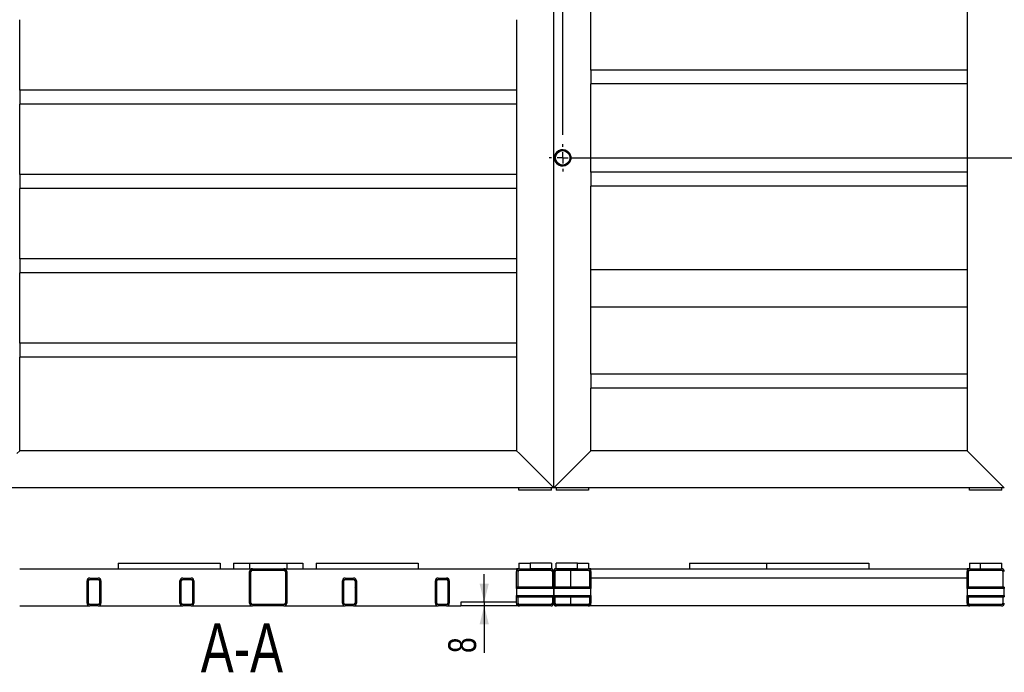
# Model space of a CAD drawing. Header units: millimetres. Extents: x 5 to 589, y 5 to 415.
# Tile 17 of 21: x 200 to 306, y 227 to 297. Entities that reach past the tile are written whole.
import ezdxf

# ---------------------------------------------------------------- set-up
doc = ezdxf.new("R2010")
doc.units = ezdxf.units.MM
doc.linetypes.add('CENTERX2', pattern=[20.32, 12.7, -2.54, 2.54, -2.54])
for name, color, linetype in [('COTES', 1, 'Continuous'), ('NOTES', 6, 'Continuous'), ('TRAIT-FINS', 9, 'Continuous'), ('TRAIT-MIXTES', 3, 'CENTERX2')]:
    doc.layers.add(name, color=color, linetype=linetype)
doc.layers.add('TRAIT-FORT', color=4, linetype='Continuous', lineweight=25)
doc.styles.add('SLDTEXTSTYLE0', font='TXT', dxfattribs={"width": 0.75})
doc.dimstyles.new('SLDDIMSTYLE1', dxfattribs={"dimtxt": 3, "dimasz": 2, "dimexe": 0, "dimexo": 0.0625, "dimgap": 0.75, "dimtad": 0, "dimtih": 1, "dimtoh": 1, "dimdec": 0, "dimlfac": 20, "dimrnd": 1e-09, "dimzin": 12, "dimdsep": 46, "dimtxsty": 'SLDTEXTSTYLE0', "dimsah": 1, "dimcen": 0.09, "dimadec": 0, "dimazin": 3, "dimtfac": 1, "dimtdec": 0, "dimtofl": 0, "dimtmove": 0, "dimatfit": 3, "dimfxl": 1, "dimfrac": 2, "dimtolj": 1, "dimtzin": 12, "dimarcsym": 0})
doc.dimstyles.new('SLDDIMSTYLE5', dxfattribs={"dimtxt": 3, "dimasz": 2, "dimexe": 0, "dimexo": 0.0625, "dimgap": 0.75, "dimtad": 1, "dimdec": 0, "dimlfac": 20, "dimrnd": 1e-09, "dimzin": 12, "dimdsep": 46, "dimtxsty": 'SLDTEXTSTYLE0', "dimsah": 1, "dimcen": 0.09, "dimadec": 0, "dimazin": 3, "dimtfac": 1, "dimtdec": 0, "dimtmove": 0, "dimatfit": 0, "dimfxl": 1, "dimfrac": 2, "dimtolj": 1, "dimtzin": 12, "dimarcsym": 0})
pattern_1 = [(45, (0, 0), (-13.4704, 13.4704), []), (45, (4.49, 0), (-13.4704, 13.4704), []), (45, (8.98, 0), (-13.4704, 13.4704), []), (45, (13.47, 0), (-13.4704, 13.4704), [])]

# ---------------------------------------------------------------- blocks, each defined once
blk = doc.blocks.new('_D_21')
at = {"layer": 'COTES', "color": 1, "transparency": 16777216}
for p, q in [((258.19, 284.63), (258.19, 397.74)), ((250.11, 396.74), (258.19, 396.74))]:
    blk.add_line(p, q, dxfattribs=at)
blk.add_solid([(258.19, 396.74), (256.19, 397.24), (256.19, 396.24)], dxfattribs=at)
at = {"layer": 'COTES', "color": 1, "transparency": 16777216, "insert": (256.71, 397.74), "char_height": 3, "attachment_point": 1, "rotation": 90, "style": 'SLDTEXTSTYLE0'}
blk.add_mtext('4454', dxfattribs=at)
blk = doc.blocks.new('_D_25')
at = {"layer": 'COTES', "color": 1, "transparency": 16777216}
for p, q in [((314.07, 263.55), (314.07, 397.74)), ((293.54, 396.74), (314.07, 396.74))]:
    blk.add_line(p, q, dxfattribs=at)
blk.add_solid([(314.07, 396.74), (312.07, 397.24), (312.07, 396.24)], dxfattribs=at)
at = {"layer": 'COTES', "color": 1, "transparency": 16777216, "insert": (312.58, 397.74), "char_height": 3, "attachment_point": 1, "rotation": 90, "style": 'SLDTEXTSTYLE0'}
blk.add_mtext('5572', dxfattribs=at)
blk = doc.blocks.new('_D_26')
at = {"layer": 'COTES', "color": 1, "transparency": 16777216}
for p, q in [((331.94, 395.61), (331.94, 397.74)), ((314.07, 396.74), (331.94, 396.74)), ((331.94, 395.61), (332.7, 390.61)), ((332.7, 390.61), (332.7, 251.37))]:
    blk.add_line(p, q, dxfattribs=at)
blk.add_solid([(331.94, 396.74), (329.94, 397.24), (329.94, 396.24)], dxfattribs=at)
at = {"layer": 'COTES', "color": 1, "transparency": 16777216, "insert": (330.46, 397.74), "char_height": 3, "attachment_point": 1, "rotation": 90, "style": 'SLDTEXTSTYLE0'}
blk.add_mtext('5944', dxfattribs=at)
blk = doc.blocks.new('_D_27')
at = {"layer": 'COTES', "color": 1, "transparency": 16777216}
for p, q in [((336.75, 395.73), (336.75, 397.74)), ((331.94, 396.74), (336.75, 396.74)), ((336.75, 395.73), (336, 390.73)), ((336, 390.73), (336, 249.89))]:
    blk.add_line(p, q, dxfattribs=at)
blk.add_solid([(336.75, 396.74), (334.75, 397.24), (334.75, 396.24)], dxfattribs=at)
at = {"layer": 'COTES', "color": 1, "transparency": 16777216, "insert": (335.27, 397.74), "char_height": 3, "attachment_point": 1, "rotation": 90, "style": 'SLDTEXTSTYLE0'}
blk.add_mtext('6010', dxfattribs=at)
blk = doc.blocks.new('_D_28')
at = {"layer": 'COTES', "color": 1, "transparency": 16777216}
for p, q in [((357.86, 395.9), (357.86, 397.74)), ((336.75, 396.74), (357.86, 396.74)), ((357.86, 395.9), (359.37, 390.9)), ((359.37, 390.9), (359.37, 249.89))]:
    blk.add_line(p, q, dxfattribs=at)
blk.add_solid([(357.86, 396.74), (355.86, 397.24), (355.86, 396.24)], dxfattribs=at)
at = {"layer": 'COTES', "color": 1, "transparency": 16777216, "insert": (356.37, 397.74), "char_height": 3, "attachment_point": 1, "rotation": 90, "style": 'SLDTEXTSTYLE0'}
blk.add_mtext('6478', dxfattribs=at)
blk = doc.blocks.new('_D_29')
at = {"layer": 'COTES', "color": 1, "transparency": 16777216}
for p, q in [((362.67, 249.89), (362.67, 397.74)), ((357.86, 396.74), (362.67, 396.74))]:
    blk.add_line(p, q, dxfattribs=at)
blk.add_solid([(362.67, 396.74), (360.67, 397.24), (360.67, 396.24)], dxfattribs=at)
at = {"layer": 'COTES', "color": 1, "transparency": 16777216, "insert": (361.18, 397.74), "char_height": 3, "attachment_point": 1, "rotation": 90, "style": 'SLDTEXTSTYLE0'}
blk.add_mtext('6544', dxfattribs=at)
blk = doc.blocks.new('_D_40')
at = {"layer": 'COTES', "color": 1, "transparency": 16777216}
for p, q in [((378.98, 303.83), (378.98, 282.16)), ((259.19, 282.16), (379.98, 282.16))]:
    blk.add_line(p, q, dxfattribs=at)
blk.add_solid([(378.98, 282.16), (379.48, 284.16), (378.48, 284.16)], dxfattribs=at)
at = {"layer": 'COTES', "color": 1, "transparency": 16777216, "insert": (379.98, 283.64), "char_height": 3, "attachment_point": 1, "style": 'SLDTEXTSTYLE0'}
blk.add_mtext('2159', dxfattribs=at)
blk = doc.blocks.new('SW_CENTERMARKSYMBOL_33')
at = {"layer": 'TRAIT-MIXTES', "color": 0}
for p, q in [((0, 1.2), (0, 1.475)), ((-1.2, 0), (-1.475, 0)), ((0, 0), (-0.6, 0)), ((0, 0), (0, 0.6)), ((0, 0), (0, -0.6)), ((0, 0), (0.6, 0)), ((1.2, 0), (1.475, 0)), ((0, -1.2), (0, -1.475))]:
    blk.add_line(p, q, dxfattribs=at)
blk = doc.blocks.new('_D_66')
at = {"layer": 'COTES', "color": 1, "transparency": 16777216}
for p, q in [((249.74, 234.31), (249.74, 237.31)), ((249.74, 234.31), (249.74, 233.91)), ((249.74, 233.91), (249.74, 228.84))]:
    blk.add_line(p, q, dxfattribs=at)
for points in [[(249.74, 234.31), (250.24, 236.31), (249.24, 236.31)], [(249.74, 233.91), (249.24, 231.91), (250.24, 231.91)]]:
    blk.add_solid(points, dxfattribs=at)
at = {"layer": 'COTES', "color": 1, "transparency": 16777216, "insert": (245.87, 228.84), "char_height": 3, "attachment_point": 1, "rotation": 90, "style": 'SLDTEXTSTYLE0'}
blk.add_mtext('8', dxfattribs=at)

msp = doc.modelspace()

# ---------------------------------------------------------------- hatches: boundary and pattern name
at = {"layer": 'TRAIT-FINS'}
h = msp.add_hatch(dxfattribs=at)
h.set_pattern_fill('DIN 201 ACIER ET FONTE', color=256, style=0, pattern_type=2)
h.set_pattern_definition(pattern_1)
h.paths.add_polyline_path([(256.983, 237.906), (256.983, 238.506), (254.683, 238.506), (254.683, 237.906)], flags=0)
h = msp.add_hatch(dxfattribs=at)
h.set_pattern_fill('DIN 201 ACIER ET FONTE', color=256, style=0, pattern_type=2)
h.set_pattern_definition(pattern_1)
h.paths.add_polyline_path([(257.483, 238.506), (257.483, 237.906), (259.783, 237.906), (259.783, 238.506)], flags=0)
h = msp.add_hatch(dxfattribs=at)
h.set_pattern_fill('DIN 201 ACIER ET FONTE', color=256, style=0, pattern_type=2)
h.set_pattern_definition(pattern_1)
edge = h.paths.add_edge_path(flags=0)
edge.add_line((195.883, 235.931), (195.883, 237.606))
edge.add_arc((196.033, 237.606), 0.15, 90, 180, ccw=False)
edge.add_line((196.033, 237.756), (199.433, 237.756))
edge.add_arc((199.433, 237.606), 0.15, 0, 90, ccw=False)
edge.add_line((199.583, 237.606), (199.583, 235.931))
edge.add_line((199.583, 235.931), (199.733, 235.931))
edge.add_line((199.733, 235.931), (199.733, 237.606))
edge.add_arc((199.433, 237.606), 0.3, 0, 90)
edge.add_line((199.433, 237.906), (196.033, 237.906))
edge.add_arc((196.033, 237.606), 0.3, 90, 180)
edge.add_line((195.733, 237.606), (195.733, 235.931))
edge.add_line((195.733, 235.931), (195.883, 235.931))
h = msp.add_hatch(dxfattribs=at)
h.set_pattern_fill('DIN 201 ACIER ET FONTE', color=256, style=0, pattern_type=2)
h.set_pattern_definition(pattern_1)
edge = h.paths.add_edge_path(flags=0)
edge.add_line((228.483, 234.206), (228.483, 237.606))
edge.add_arc((228.183, 237.606), 0.3, 0, 90)
edge.add_line((228.183, 237.906), (224.783, 237.906))
edge.add_arc((224.783, 237.606), 0.3, 90, 180)
edge.add_line((224.483, 237.606), (224.483, 234.206))
edge.add_arc((224.783, 234.206), 0.3, 180, 270)
edge.add_line((224.783, 233.906), (228.183, 233.906))
edge.add_arc((228.183, 234.206), 0.3, 270, 360)
edge = h.paths.add_edge_path(flags=0)
edge.add_arc((224.783, 237.606), 0.15, 90, 180, ccw=False)
edge.add_line((224.783, 237.756), (228.183, 237.756))
edge.add_arc((228.183, 237.606), 0.15, 0, 90, ccw=False)
edge.add_line((228.333, 237.606), (228.333, 234.206))
edge.add_arc((228.183, 234.206), 0.15, 270, 360, ccw=False)
edge.add_line((228.183, 234.056), (224.783, 234.056))
edge.add_arc((224.783, 234.206), 0.15, 180, 270, ccw=False)
edge.add_line((224.633, 234.206), (224.633, 237.606))
h = msp.add_hatch(dxfattribs=at)
h.set_pattern_fill('DIN 201 ACIER ET FONTE', color=256, style=0, pattern_type=2)
h.set_pattern_definition(pattern_1)
edge = h.paths.add_edge_path(flags=0)
edge.add_line((253.533, 237.756), (256.933, 237.756))
edge.add_arc((256.933, 237.606), 0.15, 0, 90, ccw=False)
edge.add_line((257.083, 237.606), (257.083, 235.931))
edge.add_line((257.083, 235.931), (257.233, 235.931))
edge.add_line((257.233, 235.931), (257.233, 237.606))
edge.add_arc((256.933, 237.606), 0.3, 0, 90)
edge.add_line((256.933, 237.906), (253.533, 237.906))
edge.add_arc((253.533, 237.606), 0.3, 90, 180)
edge.add_line((253.233, 237.606), (253.233, 235.931))
edge.add_line((253.233, 235.931), (253.383, 235.931))
edge.add_line((253.383, 235.931), (253.383, 237.606))
edge.add_arc((253.533, 237.606), 0.15, 90, 180, ccw=False)
h = msp.add_hatch(dxfattribs=at)
h.set_pattern_fill('DIN 201 ACIER ET FONTE', color=256, style=0, pattern_type=2)
h.set_pattern_definition(pattern_1)
edge = h.paths.add_edge_path(flags=0)
edge.add_line((257.233, 235.931), (257.383, 235.931))
edge.add_line((257.383, 235.931), (257.383, 237.606))
edge.add_arc((257.533, 237.606), 0.15, 90, 180, ccw=False)
edge.add_line((257.533, 237.756), (260.933, 237.756))
edge.add_arc((260.933, 237.606), 0.15, 0, 90, ccw=False)
edge.add_line((261.083, 237.606), (261.083, 235.931))
edge.add_line((261.083, 235.931), (261.233, 235.931))
edge.add_line((261.233, 235.931), (261.233, 237.606))
edge.add_arc((260.933, 237.606), 0.3, 0, 90)
edge.add_line((260.933, 237.906), (257.533, 237.906))
edge.add_arc((257.533, 237.606), 0.3, 90, 180)
edge.add_line((257.233, 237.606), (257.233, 235.931))
h = msp.add_hatch(dxfattribs=at)
h.set_pattern_fill('DIN 201 ACIER ET FONTE', color=256, style=0, pattern_type=2)
h.set_pattern_definition(pattern_1)
edge = h.paths.add_edge_path(flags=0)
edge.add_line((302.033, 237.756), (305.433, 237.756))
edge.add_arc((305.433, 237.606), 0.15, 0, 90, ccw=False)
edge.add_line((305.583, 237.606), (305.583, 235.931))
edge.add_line((305.583, 235.931), (305.733, 235.931))
edge.add_line((305.733, 235.931), (305.733, 237.606))
edge.add_arc((305.433, 237.606), 0.3, 0, 90)
edge.add_line((305.433, 237.906), (302.033, 237.906))
edge.add_arc((302.033, 237.606), 0.3, 90, 180)
edge.add_line((301.733, 237.606), (301.733, 235.931))
edge.add_line((301.733, 235.931), (301.883, 235.931))
edge.add_line((301.883, 235.931), (301.883, 237.606))
edge.add_arc((302.033, 237.606), 0.15, 90, 180, ccw=False)
h = msp.add_hatch(dxfattribs=at)
h.set_pattern_fill('DIN 201 ACIER ET FONTE', color=256, style=0, pattern_type=2)
h.set_pattern_definition(pattern_1)
edge = h.paths.add_edge_path(flags=0)
edge.add_line((208.483, 234.206), (208.483, 236.606))
edge.add_arc((208.183, 236.606), 0.3, 0, 90)
edge.add_line((208.183, 236.906), (207.283, 236.906))
edge.add_arc((207.283, 236.606), 0.3, 90, 180)
edge.add_line((206.983, 236.606), (206.983, 234.206))
edge.add_arc((207.283, 234.206), 0.3, 180, 270)
edge.add_line((207.283, 233.906), (208.183, 233.906))
edge.add_arc((208.183, 234.206), 0.3, 270, 360)
edge = h.paths.add_edge_path(flags=0)
edge.add_arc((207.283, 234.206), 0.15, 180, 270, ccw=False)
edge.add_line((207.133, 234.206), (207.133, 236.606))
edge.add_arc((207.283, 236.606), 0.15, 90, 180, ccw=False)
edge.add_line((207.283, 236.756), (208.183, 236.756))
edge.add_arc((208.183, 236.606), 0.15, 0, 90, ccw=False)
edge.add_line((208.333, 236.606), (208.333, 234.206))
edge.add_arc((208.183, 234.206), 0.15, 270, 360, ccw=False)
edge.add_line((208.183, 234.056), (207.283, 234.056))
h = msp.add_hatch(dxfattribs=at)
h.set_pattern_fill('DIN 201 ACIER ET FONTE', color=256, style=0, pattern_type=2)
h.set_pattern_definition(pattern_1)
edge = h.paths.add_edge_path(flags=0)
edge.add_line((218.483, 234.206), (218.483, 236.606))
edge.add_arc((218.183, 236.606), 0.3, 0, 90)
edge.add_line((218.183, 236.906), (217.283, 236.906))
edge.add_arc((217.283, 236.606), 0.3, 90, 180)
edge.add_line((216.983, 236.606), (216.983, 234.206))
edge.add_arc((217.283, 234.206), 0.3, 180, 270)
edge.add_line((217.283, 233.906), (218.183, 233.906))
edge.add_arc((218.183, 234.206), 0.3, 270, 360)
edge = h.paths.add_edge_path(flags=0)
edge.add_arc((217.283, 234.206), 0.15, 180, 270, ccw=False)
edge.add_line((217.133, 234.206), (217.133, 236.606))
edge.add_arc((217.283, 236.606), 0.15, 90, 180, ccw=False)
edge.add_line((217.283, 236.756), (218.183, 236.756))
edge.add_arc((218.183, 236.606), 0.15, 0, 90, ccw=False)
edge.add_line((218.333, 236.606), (218.333, 234.206))
edge.add_arc((218.183, 234.206), 0.15, 270, 360, ccw=False)
edge.add_line((218.183, 234.056), (217.283, 234.056))
h = msp.add_hatch(dxfattribs=at)
h.set_pattern_fill('DIN 201 ACIER ET FONTE', color=256, style=0, pattern_type=2)
h.set_pattern_definition(pattern_1)
edge = h.paths.add_edge_path(flags=0)
edge.add_line((235.983, 234.206), (235.983, 236.606))
edge.add_arc((235.683, 236.606), 0.3, 0, 90)
edge.add_line((235.683, 236.906), (234.783, 236.906))
edge.add_arc((234.783, 236.606), 0.3, 90, 180)
edge.add_line((234.483, 236.606), (234.483, 234.206))
edge.add_arc((234.783, 234.206), 0.3, 180, 270)
edge.add_line((234.783, 233.906), (235.683, 233.906))
edge.add_arc((235.683, 234.206), 0.3, 270, 360)
edge = h.paths.add_edge_path(flags=0)
edge.add_arc((234.783, 234.206), 0.15, 180, 270, ccw=False)
edge.add_line((234.633, 234.206), (234.633, 236.606))
edge.add_arc((234.783, 236.606), 0.15, 90, 180, ccw=False)
edge.add_line((234.783, 236.756), (235.683, 236.756))
edge.add_arc((235.683, 236.606), 0.15, 0, 90, ccw=False)
edge.add_line((235.833, 236.606), (235.833, 234.206))
edge.add_arc((235.683, 234.206), 0.15, 270, 360, ccw=False)
edge.add_line((235.683, 234.056), (234.783, 234.056))
h = msp.add_hatch(dxfattribs=at)
h.set_pattern_fill('DIN 201 ACIER ET FONTE', color=256, style=0, pattern_type=2)
h.set_pattern_definition(pattern_1)
edge = h.paths.add_edge_path(flags=0)
edge.add_line((245.983, 234.206), (245.983, 236.606))
edge.add_arc((245.683, 236.606), 0.3, 0, 90)
edge.add_line((245.683, 236.906), (244.783, 236.906))
edge.add_arc((244.783, 236.606), 0.3, 90, 180)
edge.add_line((244.483, 236.606), (244.483, 234.206))
edge.add_arc((244.783, 234.206), 0.3, 180, 270)
edge.add_line((244.783, 233.906), (245.683, 233.906))
edge.add_arc((245.683, 234.206), 0.3, 270, 360)
edge = h.paths.add_edge_path(flags=0)
edge.add_arc((244.783, 234.206), 0.15, 180, 270, ccw=False)
edge.add_line((244.633, 234.206), (244.633, 236.606))
edge.add_arc((244.783, 236.606), 0.15, 90, 180, ccw=False)
edge.add_line((244.783, 236.756), (245.683, 236.756))
edge.add_arc((245.683, 236.606), 0.15, 0, 90, ccw=False)
edge.add_line((245.833, 236.606), (245.833, 234.206))
edge.add_arc((245.683, 234.206), 0.15, 270, 360, ccw=False)
edge.add_line((245.683, 234.056), (244.783, 234.056))
h = msp.add_hatch(dxfattribs=at)
h.set_pattern_fill('DIN 201 ACIER ET FONTE', color=256, style=0, pattern_type=2)
h.set_pattern_definition(pattern_1)
h.paths.add_polyline_path([(195.734, 235.781), (199.733, 235.781), (199.733, 235.931), (195.734, 235.931)], flags=0)
h = msp.add_hatch(dxfattribs=at)
h.set_pattern_fill('DIN 201 ACIER ET FONTE', color=256, style=0, pattern_type=2)
h.set_pattern_definition(pattern_1)
h.paths.add_polyline_path([(253.233, 235.781), (257.233, 235.781), (257.233, 235.931), (253.233, 235.931)], flags=0)
h = msp.add_hatch(dxfattribs=at)
h.set_pattern_fill('DIN 201 ACIER ET FONTE', color=256, style=0, pattern_type=2)
h.set_pattern_definition(pattern_1)
h.paths.add_polyline_path([(257.234, 235.781), (261.233, 235.781), (261.233, 235.931), (257.234, 235.931)], flags=0)
h = msp.add_hatch(dxfattribs=at)
h.set_pattern_fill('DIN 201 ACIER ET FONTE', color=256, style=0, pattern_type=2)
h.set_pattern_definition(pattern_1)
h.paths.add_polyline_path([(301.733, 235.781), (305.733, 235.781), (305.733, 235.931), (301.733, 235.931)], flags=0)
h = msp.add_hatch(dxfattribs=at)
h.set_pattern_fill('DIN 201 ACIER ET FONTE', color=256, style=0, pattern_type=2)
h.set_pattern_definition(pattern_1)
edge = h.paths.add_edge_path(flags=0)
edge.add_arc((199.433, 234.206), 0.3, 270, 360)
edge.add_line((199.733, 234.206), (199.733, 234.881))
edge.add_line((199.733, 234.881), (199.583, 234.881))
edge.add_line((199.583, 234.881), (199.583, 234.206))
edge.add_arc((199.433, 234.206), 0.15, 270, 360, ccw=False)
edge.add_line((199.433, 234.056), (196.033, 234.056))
edge.add_arc((196.033, 234.206), 0.15, 180, 270, ccw=False)
edge.add_line((195.883, 234.206), (195.883, 234.881))
edge.add_line((195.883, 234.881), (195.733, 234.881))
edge.add_line((195.733, 234.881), (195.733, 234.206))
edge.add_arc((196.033, 234.206), 0.3, 180, 270)
edge.add_line((196.033, 233.906), (199.433, 233.906))
h = msp.add_hatch(dxfattribs=at)
h.set_pattern_fill('DIN 201 ACIER ET FONTE', color=256, style=0, pattern_type=2)
h.set_pattern_definition(pattern_1)
h.paths.add_polyline_path([(199.733, 235.031), (195.734, 235.031), (195.734, 234.881), (199.733, 234.881)], flags=0)
h = msp.add_hatch(dxfattribs=at)
h.set_pattern_fill('DIN 201 ACIER ET FONTE', color=256, style=0, pattern_type=2)
h.set_pattern_definition(pattern_1)
h.paths.add_polyline_path([(257.233, 235.031), (253.233, 235.031), (253.233, 234.881), (257.233, 234.881)], flags=0)
h = msp.add_hatch(dxfattribs=at)
h.set_pattern_fill('DIN 201 ACIER ET FONTE', color=256, style=0, pattern_type=2)
h.set_pattern_definition(pattern_1)
edge = h.paths.add_edge_path(flags=0)
edge.add_arc((253.533, 234.206), 0.3, 180, 270)
edge.add_line((253.533, 233.906), (256.933, 233.906))
edge.add_arc((256.933, 234.206), 0.3, 270, 360)
edge.add_line((257.233, 234.206), (257.233, 234.881))
edge.add_line((257.233, 234.881), (257.083, 234.881))
edge.add_line((257.083, 234.881), (257.083, 234.206))
edge.add_arc((256.933, 234.206), 0.15, 270, 360, ccw=False)
edge.add_line((256.933, 234.056), (253.533, 234.056))
edge.add_arc((253.533, 234.206), 0.15, 180, 270, ccw=False)
edge.add_line((253.383, 234.206), (253.383, 234.881))
edge.add_line((253.383, 234.881), (253.233, 234.881))
edge.add_line((253.233, 234.881), (253.233, 234.206))
h = msp.add_hatch(dxfattribs=at)
h.set_pattern_fill('DIN 201 ACIER ET FONTE', color=256, style=0, pattern_type=2)
h.set_pattern_definition(pattern_1)
edge = h.paths.add_edge_path(flags=0)
edge.add_arc((260.933, 234.206), 0.3, 270, 360)
edge.add_line((261.233, 234.206), (261.233, 234.881))
edge.add_line((261.233, 234.881), (261.083, 234.881))
edge.add_line((261.083, 234.881), (261.083, 234.206))
edge.add_arc((260.933, 234.206), 0.15, 270, 360, ccw=False)
edge.add_line((260.933, 234.056), (257.533, 234.056))
edge.add_arc((257.533, 234.206), 0.15, 180, 270, ccw=False)
edge.add_line((257.383, 234.206), (257.383, 234.881))
edge.add_line((257.383, 234.881), (257.233, 234.881))
edge.add_line((257.233, 234.881), (257.233, 234.206))
edge.add_arc((257.533, 234.206), 0.3, 180, 270)
edge.add_line((257.533, 233.906), (260.933, 233.906))
h = msp.add_hatch(dxfattribs=at)
h.set_pattern_fill('DIN 201 ACIER ET FONTE', color=256, style=0, pattern_type=2)
h.set_pattern_definition(pattern_1)
h.paths.add_polyline_path([(261.233, 235.031), (257.234, 235.031), (257.234, 234.881), (261.233, 234.881)], flags=0)
h = msp.add_hatch(dxfattribs=at)
h.set_pattern_fill('DIN 201 ACIER ET FONTE', color=256, style=0, pattern_type=2)
h.set_pattern_definition(pattern_1)
h.paths.add_polyline_path([(305.733, 235.031), (301.733, 235.031), (301.733, 234.881), (305.733, 234.881)], flags=0)
h = msp.add_hatch(dxfattribs=at)
h.set_pattern_fill('DIN 201 ACIER ET FONTE', color=256, style=0, pattern_type=2)
h.set_pattern_definition(pattern_1)
edge = h.paths.add_edge_path(flags=0)
edge.add_arc((302.033, 234.206), 0.3, 180, 270)
edge.add_line((302.033, 233.906), (305.433, 233.906))
edge.add_arc((305.433, 234.206), 0.3, 270, 360)
edge.add_line((305.733, 234.206), (305.733, 234.881))
edge.add_line((305.733, 234.881), (305.583, 234.881))
edge.add_line((305.583, 234.881), (305.583, 234.206))
edge.add_arc((305.433, 234.206), 0.15, 270, 360, ccw=False)
edge.add_line((305.433, 234.056), (302.033, 234.056))
edge.add_arc((302.033, 234.206), 0.15, 180, 270, ccw=False)
edge.add_line((301.883, 234.206), (301.883, 234.881))
edge.add_line((301.883, 234.881), (301.733, 234.881))
edge.add_line((301.733, 234.881), (301.733, 234.206))

# ---------------------------------------------------------------- linework, layer by layer
at = {"layer": 'TRAIT-FORT', "color": 4, "linetype": 'Continuous', "lineweight": 25}
for p, q in [((257.233, 246.614), (257.233, 390.114)), ((261.233, 291.614), (261.233, 300.614)), ((301.733, 300.614), (301.733, 291.614)), ((199.733, 289.451), (199.733, 297.032)), ((253.233, 297.032), (253.233, 289.451)), ((301.733, 291.614), (261.233, 291.614)), ((261.233, 291.614), (261.233, 291.314)), ((301.733, 291.614), (301.733, 291.314)), ((261.233, 291.314), (261.233, 290.414)), ((301.733, 291.314), (301.733, 290.414)), ((253.233, 289.451), (199.733, 289.451)), ((199.733, 289.451), (199.733, 289.151)), ((253.233, 289.451), (253.233, 289.151)), ((261.233, 290.414), (261.233, 290.114)), ((261.233, 280.614), (261.233, 290.114)), ((301.733, 290.114), (261.233, 290.114)), ((301.733, 290.414), (301.733, 290.114)), ((301.733, 290.114), (301.733, 280.614)), ((199.733, 289.151), (199.733, 288.251)), ((253.233, 289.151), (253.233, 288.251)), ((199.733, 288.251), (199.733, 287.951)), ((199.733, 280.37), (199.733, 287.951)), ((253.233, 287.951), (199.733, 287.951)), ((253.233, 288.251), (253.233, 287.951)), ((253.233, 287.951), (253.233, 280.37)), ((257.475, 282.653), (257.533, 282.73)), ((253.233, 280.37), (199.733, 280.37)), ((199.733, 280.37), (199.733, 280.07)), ((199.733, 280.07), (199.733, 279.17)), ((253.233, 280.37), (253.233, 280.07)), ((253.233, 280.07), (253.233, 279.17)), ((301.733, 280.614), (261.233, 280.614)), ((261.233, 280.614), (261.233, 280.314)), ((261.233, 280.314), (261.233, 279.414)), ((301.733, 280.614), (301.733, 280.314)), ((301.733, 280.314), (301.733, 279.414)), ((199.733, 279.17), (199.733, 278.87)), ((199.733, 271.288), (199.733, 278.87)), ((253.233, 278.87), (199.733, 278.87)), ((253.233, 279.17), (253.233, 278.87)), ((253.233, 278.87), (253.233, 271.288)), ((261.233, 279.414), (261.233, 279.114)), ((261.233, 270.114), (261.233, 279.114)), ((301.733, 279.114), (261.233, 279.114)), ((301.733, 279.414), (301.733, 279.114)), ((301.733, 279.114), (301.733, 270.114)), ((253.233, 271.288), (199.733, 271.288)), ((199.733, 271.288), (199.733, 270.988)), ((199.733, 270.988), (199.733, 270.088)), ((253.233, 271.288), (253.233, 270.988)), ((253.233, 270.988), (253.233, 270.088)), ((199.733, 270.088), (199.733, 269.788)), ((199.733, 262.207), (199.733, 269.788)), ((253.233, 269.788), (199.733, 269.788)), ((253.233, 270.088), (253.233, 269.788)), ((253.233, 269.788), (253.233, 262.207)), ((261.233, 269.814), (261.233, 270.114)), ((261.233, 270.114), (301.733, 270.114)), ((261.233, 266.414), (261.233, 269.814)), ((301.733, 270.114), (301.733, 269.814)), ((301.733, 269.814), (301.733, 266.414)), ((261.233, 266.114), (261.233, 266.414)), ((261.233, 266.114), (301.733, 266.114)), ((261.233, 258.864), (261.233, 266.114)), ((301.733, 266.414), (301.733, 266.114)), ((301.733, 266.114), (301.733, 258.864)), ((253.233, 262.207), (199.733, 262.207)), ((199.733, 262.207), (199.733, 261.907)), ((199.733, 261.907), (199.733, 261.007)), ((253.233, 262.207), (253.233, 261.907)), ((253.233, 261.907), (253.233, 261.007)), ((199.733, 261.007), (199.733, 260.707)), ((253.233, 261.007), (253.233, 260.707)), ((199.733, 250.614), (199.733, 260.707)), ((253.233, 260.707), (199.733, 260.707)), ((253.233, 260.707), (253.233, 250.614)), ((301.733, 258.864), (261.233, 258.864)), ((261.233, 258.864), (261.233, 258.564)), ((301.733, 258.864), (301.733, 258.564)), ((261.233, 258.564), (261.233, 257.664)), ((261.233, 257.664), (261.233, 257.364)), ((301.733, 258.564), (301.733, 257.664)), ((301.733, 257.664), (301.733, 257.364)), ((261.233, 250.614), (261.233, 257.364)), ((301.733, 257.364), (261.233, 257.364)), ((301.733, 257.364), (301.733, 250.614)), ((199.433, 250.314), (199.733, 250.614)), ((199.733, 250.614), (199.433, 250.314)), ((253.233, 250.614), (199.733, 250.614)), ((253.533, 250.314), (253.233, 250.614)), ((253.233, 250.614), (253.533, 250.314)), ((256.933, 246.914), (253.533, 250.314)), ((257.533, 246.914), (260.933, 250.314)), ((260.933, 250.314), (261.233, 250.614)), ((261.233, 250.614), (260.933, 250.314)), ((301.733, 250.614), (261.233, 250.614)), ((302.033, 250.314), (301.733, 250.614)), ((301.733, 250.614), (302.033, 250.314)), ((305.433, 246.914), (302.033, 250.314)), ((257.233, 246.614), (195.733, 246.614)), ((253.483, 246.364), (253.483, 246.614)), ((256.983, 246.364), (253.483, 246.364)), ((257.233, 246.614), (256.933, 246.914)), ((256.933, 246.914), (257.233, 246.614)), ((256.983, 246.364), (256.983, 246.614)), ((257.233, 246.614), (257.533, 246.914)), ((257.533, 246.914), (257.233, 246.614)), ((305.733, 246.614), (257.233, 246.614)), ((257.483, 246.614), (257.483, 246.364)), ((260.983, 246.364), (257.483, 246.364)), ((260.983, 246.614), (260.983, 246.364)), ((301.983, 246.364), (301.983, 246.614)), ((305.483, 246.364), (301.983, 246.364)), ((305.733, 246.614), (305.433, 246.914)), ((305.433, 246.914), (305.733, 246.614)), ((305.483, 246.364), (305.483, 246.614)), ((210.333, 238.506), (221.333, 238.506)), ((210.333, 238.506), (210.333, 237.906)), ((221.333, 238.506), (221.333, 237.906)), ((222.733, 238.506), (224.483, 238.506)), ((222.733, 238.506), (222.733, 237.906)), ((224.483, 238.506), (224.483, 237.906)), ((224.483, 238.506), (228.483, 238.506)), ((228.483, 238.506), (230.233, 238.506)), ((228.483, 238.506), (228.483, 237.906)), ((230.233, 238.506), (230.233, 237.906)), ((231.633, 238.506), (231.633, 237.906)), ((231.633, 238.506), (242.633, 238.506)), ((242.633, 238.506), (242.633, 237.906)), ((253.483, 238.506), (253.483, 237.906)), ((253.483, 238.506), (254.683, 238.506)), ((254.683, 238.506), (254.683, 237.906)), ((256.983, 238.506), (254.683, 238.506)), ((256.983, 238.506), (256.983, 237.906)), ((257.483, 237.906), (257.483, 238.506)), ((259.783, 238.506), (257.483, 238.506)), ((259.783, 237.906), (259.783, 238.506)), ((259.783, 238.506), (260.983, 238.506)), ((260.983, 238.506), (260.983, 237.906)), ((271.833, 238.506), (271.833, 237.906)), ((271.833, 238.506), (280.133, 238.506)), ((280.133, 238.506), (280.133, 237.906)), ((280.133, 238.506), (291.133, 238.506)), ((291.133, 238.506), (291.133, 237.906)), ((301.983, 238.506), (301.983, 237.906)), ((301.983, 238.506), (303.183, 238.506)), ((303.183, 237.906), (303.183, 238.506)), ((303.183, 238.506), (305.483, 238.506)), ((305.483, 237.906), (305.483, 238.506)), ((199.733, 237.906), (222.733, 237.906)), ((222.733, 237.906), (224.483, 237.906)), ((224.483, 237.906), (224.783, 237.906)), ((224.483, 234.206), (224.483, 237.606)), ((224.633, 234.206), (224.633, 237.606)), ((224.783, 237.906), (228.183, 237.906)), ((224.783, 237.756), (228.183, 237.756)), ((228.183, 237.906), (228.483, 237.906)), ((228.333, 237.606), (228.333, 234.206)), ((228.483, 237.906), (230.233, 237.906)), ((228.483, 237.606), (228.483, 234.206)), ((230.233, 237.906), (253.233, 237.906)), ((253.233, 237.906), (253.233, 237.606)), ((253.483, 237.906), (253.233, 237.906)), ((253.233, 235.931), (253.233, 237.606)), ((253.383, 235.931), (253.383, 237.606)), ((253.533, 237.906), (256.933, 237.906)), ((253.533, 237.756), (256.933, 237.756)), ((256.983, 237.906), (254.683, 237.906)), ((257.083, 237.606), (257.083, 235.931)), ((257.233, 235.931), (257.233, 237.606)), ((257.319, 237.906), (257.319, 237.816)), ((257.483, 237.906), (257.319, 237.906)), ((257.383, 235.931), (257.383, 237.606)), ((259.783, 237.906), (257.483, 237.906)), ((257.533, 237.906), (260.933, 237.906)), ((257.533, 237.756), (260.933, 237.756)), ((259.069, 235.931), (259.069, 237.756)), ((261.233, 237.906), (260.983, 237.906)), ((261.083, 237.606), (261.083, 235.931)), ((261.233, 237.606), (261.233, 237.906)), ((261.233, 237.906), (280.133, 237.906)), ((261.233, 237.606), (261.233, 235.931)), ((280.133, 237.906), (291.133, 237.906)), ((291.133, 237.906), (301.733, 237.906)), ((301.733, 237.906), (301.733, 237.606)), ((301.983, 237.906), (301.733, 237.906)), ((301.733, 235.931), (301.733, 237.606)), ((301.883, 235.931), (301.883, 237.606)), ((302.033, 237.906), (305.433, 237.906)), ((302.033, 237.756), (305.433, 237.756)), ((305.583, 237.606), (305.583, 235.931)), ((206.983, 234.206), (206.983, 236.606)), ((207.133, 234.206), (207.133, 236.606)), ((207.283, 236.906), (208.183, 236.906)), ((207.283, 236.756), (208.183, 236.756)), ((208.333, 236.606), (208.333, 234.206)), ((208.483, 236.606), (208.483, 234.206)), ((216.983, 234.206), (216.983, 236.606)), ((217.133, 234.206), (217.133, 236.606)), ((217.283, 236.906), (218.183, 236.906)), ((217.283, 236.756), (218.183, 236.756)), ((218.333, 236.606), (218.333, 234.206)), ((218.483, 236.606), (218.483, 234.206)), ((234.483, 234.206), (234.483, 236.606)), ((234.633, 234.206), (234.633, 236.606)), ((234.783, 236.906), (235.683, 236.906)), ((234.783, 236.756), (235.683, 236.756)), ((235.833, 236.606), (235.833, 234.206)), ((235.983, 236.606), (235.983, 234.206)), ((244.483, 234.206), (244.483, 236.606)), ((244.633, 234.206), (244.633, 236.606)), ((244.783, 236.906), (245.683, 236.906)), ((244.783, 236.756), (245.683, 236.756)), ((245.833, 236.606), (245.833, 234.206)), ((245.983, 236.606), (245.983, 234.206)), ((301.733, 236.906), (261.233, 236.906)), ((253.233, 235.781), (253.233, 235.931)), ((257.233, 235.931), (253.233, 235.931)), ((253.383, 235.931), (253.233, 235.931)), ((257.233, 235.781), (253.233, 235.781)), ((253.233, 235.781), (253.233, 235.031)), ((257.233, 235.931), (257.083, 235.931)), ((257.233, 235.931), (257.233, 235.781)), ((257.383, 235.931), (257.233, 235.931)), ((257.233, 234.881), (257.233, 235.931)), ((257.233, 235.031), (257.233, 235.781)), ((257.234, 235.781), (257.234, 235.931)), ((261.233, 235.931), (257.234, 235.931)), ((261.233, 235.781), (257.234, 235.781)), ((257.234, 235.781), (257.234, 235.031)), ((261.233, 235.931), (261.083, 235.931)), ((261.233, 235.931), (261.233, 235.781)), ((261.233, 235.031), (261.233, 235.781)), ((301.733, 235.781), (301.733, 235.931)), ((305.733, 235.931), (301.733, 235.931)), ((301.883, 235.931), (301.733, 235.931)), ((305.733, 235.781), (301.733, 235.781)), ((301.733, 235.781), (301.733, 235.031)), ((305.733, 235.931), (305.583, 235.931)), ((305.733, 235.931), (305.733, 235.781)), ((305.733, 235.031), (305.733, 235.781)), ((253.233, 234.306), (247.233, 234.306)), ((247.233, 234.306), (247.233, 233.906)), ((253.233, 235.031), (257.233, 235.031)), ((253.233, 234.881), (253.233, 235.031)), ((253.233, 234.881), (257.233, 234.881)), ((253.233, 234.881), (253.383, 234.881)), ((253.233, 234.206), (253.233, 234.881)), ((253.383, 234.206), (253.383, 234.881)), ((257.083, 234.881), (257.233, 234.881)), ((257.083, 234.881), (257.083, 234.206)), ((257.233, 235.031), (257.233, 234.881)), ((257.233, 234.881), (257.383, 234.881)), ((257.233, 234.206), (257.233, 234.881)), ((257.234, 235.031), (261.233, 235.031)), ((257.234, 234.881), (257.234, 235.031)), ((257.234, 234.881), (261.233, 234.881)), ((257.383, 234.206), (257.383, 234.881)), ((259.069, 234.056), (259.069, 234.881)), ((261.083, 234.881), (261.233, 234.881)), ((261.083, 234.881), (261.083, 234.206)), ((261.233, 235.031), (261.233, 234.881)), ((261.233, 234.881), (261.233, 234.206)), ((301.733, 235.031), (305.733, 235.031)), ((301.733, 234.881), (301.733, 235.031)), ((301.733, 234.881), (305.733, 234.881)), ((301.733, 234.881), (301.883, 234.881)), ((301.733, 234.206), (301.733, 234.881)), ((301.883, 234.206), (301.883, 234.881)), ((305.583, 234.881), (305.733, 234.881)), ((305.583, 234.881), (305.583, 234.206)), ((305.733, 235.031), (305.733, 234.881)), ((199.733, 233.906), (207.283, 233.906)), ((208.183, 234.056), (207.283, 234.056)), ((208.183, 233.906), (207.283, 233.906)), ((208.183, 233.906), (217.283, 233.906)), ((218.183, 234.056), (217.283, 234.056)), ((218.183, 233.906), (217.283, 233.906)), ((218.183, 233.906), (224.783, 233.906)), ((228.183, 234.056), (224.783, 234.056)), ((228.183, 233.906), (224.783, 233.906)), ((228.183, 233.906), (234.783, 233.906)), ((235.683, 234.056), (234.783, 234.056)), ((235.683, 233.906), (234.783, 233.906)), ((235.683, 233.906), (244.783, 233.906)), ((245.683, 234.056), (244.783, 234.056)), ((245.683, 233.906), (244.783, 233.906)), ((245.683, 233.906), (247.233, 233.906)), ((253.233, 233.906), (247.233, 233.906)), ((253.233, 234.206), (253.233, 233.906)), ((253.533, 233.906), (253.233, 233.906)), ((256.933, 234.056), (253.533, 234.056)), ((256.933, 233.906), (253.533, 233.906)), ((257.319, 233.996), (257.319, 233.906)), ((257.533, 233.906), (257.319, 233.906)), ((260.933, 234.056), (257.533, 234.056)), ((260.933, 233.906), (257.533, 233.906)), ((261.233, 233.906), (260.933, 233.906)), ((261.233, 233.906), (261.233, 234.206)), ((301.733, 233.906), (261.233, 233.906)), ((301.733, 234.206), (301.733, 233.906)), ((302.033, 233.906), (301.733, 233.906)), ((305.433, 234.056), (302.033, 234.056)), ((305.433, 233.906), (302.033, 233.906))]:
    msp.add_line(p, q, dxfattribs=at)
for radius in [0.875, 0.775]:
    msp.add_circle((258.194, 282.156), radius, dxfattribs=at)
for centre, radius, start, end in [((258.194, 282.156), 0.875, 220.9712, 139.0288), ((224.783, 237.606), 0.3, 90, 180), ((224.783, 237.606), 0.15, 90, 180), ((228.183, 237.606), 0.3, 0, 90), ((228.183, 237.606), 0.15, 0, 90), ((253.533, 237.606), 0.3, 90, 180), ((253.533, 237.606), 0.15, 90, 180), ((256.933, 237.606), 0.3, 0, 90), ((256.933, 237.606), 0.15, 0, 90), ((257.533, 237.606), 0.3, 90, 180), ((257.533, 237.606), 0.15, 90, 180), ((260.933, 237.606), 0.3, 0, 90), ((260.933, 237.606), 0.15, 0, 90), ((302.033, 237.606), 0.3, 90, 180), ((302.033, 237.606), 0.15, 90, 180), ((305.433, 237.606), 0.3, 0, 90), ((305.433, 237.606), 0.15, 0, 90), ((207.283, 236.606), 0.3, 90, 180), ((207.283, 236.606), 0.15, 90, 180), ((208.183, 236.606), 0.3, 0, 90), ((208.183, 236.606), 0.15, 0, 90), ((217.283, 236.606), 0.3, 90, 180), ((217.283, 236.606), 0.15, 90, 180), ((218.183, 236.606), 0.3, 0, 90), ((218.183, 236.606), 0.15, 0, 90), ((234.783, 236.606), 0.3, 90, 180), ((234.783, 236.606), 0.15, 90, 180), ((235.683, 236.606), 0.3, 0, 90), ((235.683, 236.606), 0.15, 0, 90), ((244.783, 236.606), 0.3, 90, 180), ((244.783, 236.606), 0.15, 90, 180), ((245.683, 236.606), 0.3, 0, 90), ((245.683, 236.606), 0.15, 0, 90), ((207.283, 234.206), 0.3, 180, 270), ((207.283, 234.206), 0.15, 180, 270), ((208.183, 234.206), 0.15, 270, 0), ((208.183, 234.206), 0.3, 270, 0), ((217.283, 234.206), 0.3, 180, 270), ((217.283, 234.206), 0.15, 180, 270), ((218.183, 234.206), 0.15, 270, 0), ((218.183, 234.206), 0.3, 270, 0), ((224.783, 234.206), 0.3, 180, 270), ((224.783, 234.206), 0.15, 180, 270), ((228.183, 234.206), 0.3, 270, 0), ((228.183, 234.206), 0.15, 270, 0), ((234.783, 234.206), 0.3, 180, 270), ((234.783, 234.206), 0.15, 180, 270), ((235.683, 234.206), 0.15, 270, 0), ((235.683, 234.206), 0.3, 270, 0), ((244.783, 234.206), 0.3, 180, 270), ((244.783, 234.206), 0.15, 180, 270), ((245.683, 234.206), 0.15, 270, 0), ((245.683, 234.206), 0.3, 270, 0), ((253.533, 234.206), 0.3, 180, 270), ((253.533, 234.206), 0.15, 180, 270), ((256.933, 234.206), 0.15, 270, 0), ((256.933, 234.206), 0.3, 270, 0), ((257.533, 234.206), 0.3, 180, 270), ((257.533, 234.206), 0.15, 180, 270), ((260.933, 234.206), 0.15, 270, 0), ((260.933, 234.206), 0.3, 270, 0), ((302.033, 234.206), 0.3, 180, 270), ((302.033, 234.206), 0.15, 180, 270), ((305.433, 234.206), 0.15, 270, 0), ((305.433, 234.206), 0.3, 270, 0)]:
    msp.add_arc(centre, radius, start, end, dxfattribs=at)
msp.add_open_spline([(257.533, 281.583), (257.51, 281.611), (257.479, 281.648), (257.455, 281.689), (257.45, 281.699)], degree=3, knots=[0, 0, 0, 0, 0.75497925, 1, 1, 1, 1], dxfattribs=at)

# ---------------------------------------------------------------- block references
at = {"layer": 'TRAIT-MIXTES'}
msp.add_blockref('SW_CENTERMARKSYMBOL_33', (258.194, 282.156), dxfattribs=at)

# ---------------------------------------------------------------- texts
at = {"layer": 'NOTES', "color": 211, "insert": (223.655, 232.047), "char_height": 5.2917, "attachment_point": 2, "style": 'SLDTEXTSTYLE0'}
msp.add_mtext('A-A', dxfattribs=at)

# ---------------------------------------------------------------- dimensions: what is measured, and where the dimension line sits
at = {"layer": 'COTES', "color": 1}
for feature_location, offset, dtype, origin, picture, middle in [((258.194, 283.631), (0, 114.104), 1, (35.483, 390.114), '_D_21', (258.194, 402.169)), ((314.067, 262.552), (0, 135.183), 1, (35.483, 390.114), '_D_25', (314.067, 402.169)), ((332.697, 250.368), (-0.754, 147.368), 1, (35.483, 390.114), '_D_26', (331.943, 402.169)), ((335.999, 248.893), (0.754, 148.843), 1, (35.483, 390.114), '_D_27', (336.753, 402.169)), ((359.367, 248.893), (-1.508, 148.843), 1, (35.483, 390.114), '_D_28', (357.859, 402.169)), ((362.669, 248.893), (0, 148.843), 1, (35.483, 390.114), '_D_29', (362.669, 402.169)), ((258.194, 282.156), (121.789, 0), 0, (369.733, 390.114), '_D_40', (384.417, 282.156))]:
    dim = msp.add_ordinate_dim(feature_location=feature_location, offset=offset, dtype=dtype, origin=origin, dimstyle='SLDDIMSTYLE1', dxfattribs=at)
    dim.commit()
    dim.dimension.update_dxf_attribs({"geometry": picture, "text_midpoint": middle})
dim = msp.add_linear_dim(base=(249.742, 233.906), p1=(247.233, 234.306), p2=(247.233, 233.906), angle=90, dimstyle='SLDDIMSTYLE5', dxfattribs=at)
dim.commit()
dim.dimension.update_dxf_attribs({"geometry": '_D_66', "text_midpoint": (249.742, 229.949), "dimtype": 160})

doc.saveas('drawing.dxf')
